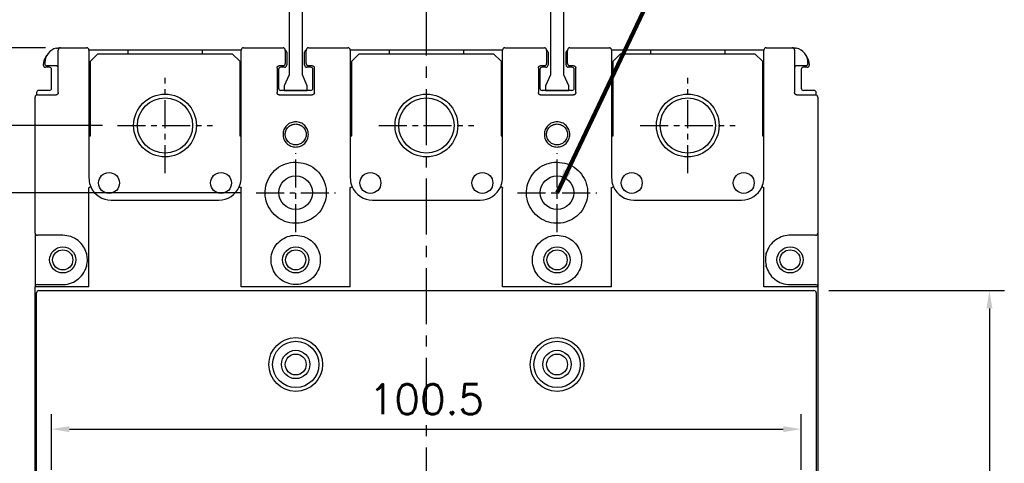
# Model space of a CAD drawing. Extents: x -457 to 2710, y -907 to 1699.
# Tile 8 of 17: x -35 to 96, y 1501 to 1560. Entities that reach past the tile are written whole.
import ezdxf

# ---------------------------------------------------------------- set-up
doc = ezdxf.new("R2010")
doc.units = 0
doc.header["$LTSCALE"] = 3
doc.header["$MEASUREMENT"] = 0
doc.linetypes.add('CENTER', pattern=[2, 1.25, -0.25, 0.25, -0.25])
doc.layers.get('0').update_dxf_attribs({"linetype": 'CONTINUOUS'})
doc.layers.get('Defpoints').update_dxf_attribs({"linetype": 'CONTINUOUS'})
doc.layers.add('cen', color=1, linetype='CENTER')
doc.layers.add('di', color=3, linetype='CONTINUOUS')
doc.styles.add('KIM', font='ROMANS.shx', dxfattribs={"height": 5, "bigfont": 'GSG1.shx'})
doc.styles.get("Standard").update_dxf_attribs({"font": 'romans.shx', "height": 4, "bigfont": 'ghs.shx'})
doc.dimstyles.get("Standard").update_dxf_attribs({"dimtxt": 0.18, "dimasz": 0.18, "dimexe": 0.18, "dimexo": 0.0625, "dimgap": 0.09, "dimtad": 0, "dimtih": 1, "dimtoh": 1, "dimdec": 4, "dimzin": 0, "dimdsep": 46, "dimtxsty": 'Standard', "dimcen": 0.09, "dimadec": 0, "dimazin": 0, "dimtfac": 1, "dimtdec": 4, "dimtofl": 0, "dimtmove": 0, "dimatfit": 3, "dimfxl": 0, "dimtolj": 1, "dimtzin": 0, "dimarcsym": 0})
doc.dimstyles.new('STANDARD$0', dxfattribs={"dimtxt": 5, "dimasz": 5, "dimexe": 1, "dimexo": 2, "dimgap": 2, "dimtad": 1, "dimdec": 4, "dimzin": 12, "dimdsep": 46, "dimtxsty": 'KIM', "dimcen": -1, "dimdle": 0.1, "dimadec": 0, "dimazin": 0, "dimtfac": 1, "dimtdec": 4, "dimtmove": 0, "dimatfit": 3, "dimfxl": 0, "dimtolj": 1, "dimtzin": 0, "dimarcsym": 0})

# ---------------------------------------------------------------- blocks, each defined once
blk = doc.blocks.new('*D6')
at = {"layer": 'Defpoints', "color": 0}
for p in [(-103.16, 1556.33), (-29.91, 1556.33), (-29.91, 1391.53)]:
    blk.add_point(p, dxfattribs=at)
at = {"layer": 'di'}
for p, q in [((-31.91, 1556.33), (-105.16, 1556.33)), ((-103.16, 1393.93), (-103.16, 1553.93)), ((-31.91, 1391.53), (-105.16, 1391.53))]:
    blk.add_line(p, q, dxfattribs=at)
for points in [[(-103.56, 1553.93), (-102.76, 1553.93), (-103.16, 1556.33)], [(-103.56, 1393.93), (-102.76, 1393.93), (-103.16, 1391.53)]]:
    blk.add_solid(points, dxfattribs=at)
at = {"layer": 'di', "insert": (-107.16, 1473.93), "char_height": 4, "attachment_point": 5, "rotation": 90}
blk.add_mtext('\\A1;165', dxfattribs=at)
blk = doc.blocks.new('*D60')
at = {"layer": 'Defpoints', "color": 0}
for p in [(70.99, 1523.83), (70.99, 1424.03), (94.49, 1424.03)]:
    blk.add_point(p, dxfattribs=at)
at = {"layer": 'di'}
for p, q in [((72.99, 1523.83), (96.49, 1523.83)), ((94.49, 1521.43), (94.49, 1426.43)), ((72.99, 1424.03), (96.49, 1424.03))]:
    blk.add_line(p, q, dxfattribs=at)
for points in [[(94.09, 1521.43), (94.89, 1521.43), (94.49, 1523.83)], [(94.09, 1426.43), (94.89, 1426.43), (94.49, 1424.03)]]:
    blk.add_solid(points, dxfattribs=at)
at = {"layer": 'di', "insert": (90.49, 1473.93), "char_height": 4, "attachment_point": 5, "rotation": 90}
blk.add_mtext('\\A1;100', dxfattribs=at)
blk = doc.blocks.new('*D65')
at = {"layer": 'Defpoints', "color": 0}
for p in [(69.29, 1505.27), (-31.11, 1497.83), (69.29, 1497.83)]:
    blk.add_point(p, dxfattribs=at)
at = {"layer": 'di'}
for p, q in [((-31.11, 1499.83), (-31.11, 1507.27)), ((69.29, 1499.83), (69.29, 1507.27)), ((-28.71, 1505.27), (66.89, 1505.27))]:
    blk.add_line(p, q, dxfattribs=at)
for points in [[(-28.71, 1505.67), (-28.71, 1504.87), (-31.11, 1505.27)], [(66.89, 1505.67), (66.89, 1504.87), (69.29, 1505.27)]]:
    blk.add_solid(points, dxfattribs=at)
at = {"layer": 'di', "insert": (19.09, 1509.27), "char_height": 4, "attachment_point": 5}
blk.add_mtext('\\A1;100.5', dxfattribs=at)
blk = doc.blocks.new('*D67')
at = {"layer": 'Defpoints', "color": 0}
for p in [(-3.71, 1536.93), (-82.61, 1410.93), (-3.71, 1410.93)]:
    blk.add_point(p, dxfattribs=at)
at = {"layer": 'di'}
for p, q in [((-5.71, 1536.93), (-84.61, 1536.93)), ((-82.61, 1534.53), (-82.61, 1413.33)), ((-5.71, 1410.93), (-84.61, 1410.93))]:
    blk.add_line(p, q, dxfattribs=at)
for points in [[(-83.01, 1534.53), (-82.21, 1534.53), (-82.61, 1536.93)], [(-83.01, 1413.33), (-82.21, 1413.33), (-82.61, 1410.93)]]:
    blk.add_solid(points, dxfattribs=at)
at = {"layer": 'di', "insert": (-86.61, 1473.93), "char_height": 4, "attachment_point": 5, "rotation": 90}
blk.add_mtext('\\A1;126', dxfattribs=at)
blk = doc.blocks.new('*D68')
at = {"layer": 'Defpoints', "color": 0}
for p in [(-22.28, 1545.93), (-93.11, 1401.93), (-22.28, 1401.93)]:
    blk.add_point(p, dxfattribs=at)
at = {"layer": 'di'}
for p, q in [((-24.28, 1545.93), (-95.11, 1545.93)), ((-93.11, 1543.53), (-93.11, 1404.33)), ((-24.28, 1401.93), (-95.11, 1401.93))]:
    blk.add_line(p, q, dxfattribs=at)
for points in [[(-93.51, 1543.53), (-92.71, 1543.53), (-93.11, 1545.93)], [(-93.51, 1404.33), (-92.71, 1404.33), (-93.11, 1401.93)]]:
    blk.add_solid(points, dxfattribs=at)
at = {"layer": 'di', "insert": (-97.11, 1473.93), "char_height": 4, "attachment_point": 5, "rotation": 90}
blk.add_mtext('\\A1;144', dxfattribs=at)
blk = doc.blocks.new('12323')
for p, q in [((3740.7, 1408.13), (3738.5, 1408.13)), ((3738.5, 1408.13), (3738.5, 1404.73)), ((3743, 1408.13), (3738.5, 1408.13)), ((3743, 1407.33), (3743, 1408.13)), ((3790.8, 1407.33), (3743, 1407.33)), ((3792.3, 1407.98), (3790.8, 1407.33)), ((3792.9, 1407.98), (3792.3, 1407.98)), ((3792.9, 1404.88), (3792.9, 1407.98)), ((3738.5, 1404.73), (3740.7, 1404.73)), ((3738.5, 1404.73), (3743, 1404.73)), ((3743, 1405.53), (3790.8, 1405.53)), ((3743, 1405.53), (3790.8, 1405.53)), ((3743, 1404.73), (3743, 1405.53)), ((3743.65, 1405.18), (3743, 1404.98)), ((3744.85, 1405.53), (3743.65, 1405.18)), ((3790.8, 1405.53), (3792.3, 1404.88)), ((3792.3, 1404.88), (3792.9, 1404.88))]:
    blk.add_line(p, q)
blk = doc.blocks.new('*D70')
at = {"layer": 'Defpoints', "color": 0}
for p in [(-0.11, 1605.03), (-103.16, 1556.33), (-29.91, 1556.33)]:
    blk.add_point(p, dxfattribs=at)
at = {"layer": 'di'}
for p, q in [((-2.11, 1605.03), (-105.16, 1605.03)), ((-103.16, 1602.23), (-103.16, 1559.13)), ((-31.91, 1556.33), (-105.16, 1556.33))]:
    blk.add_line(p, q, dxfattribs=at)
for points in [[(-103.63, 1602.23), (-102.69, 1602.23), (-103.16, 1605.03)], [(-103.63, 1559.13), (-102.69, 1559.13), (-103.16, 1556.33)]]:
    blk.add_solid(points, dxfattribs=at)
at = {"layer": 'di', "insert": (-107.16, 1579.73), "char_height": 4, "attachment_point": 5, "rotation": 90}
blk.add_mtext('\\A1;48', dxfattribs=at)

msp = doc.modelspace()

# ---------------------------------------------------------------- linework, layer by layer
for p, q in [((-29.907, 1556.331), (-26.407, 1556.331)), ((-20.907, 1556.031), (-26.107, 1556.031)), ((-20.907, 1556.031), (-20.907, 1555.531)), ((-10.907, 1556.031), (-20.907, 1556.031)), ((-10.907, 1555.531), (-10.907, 1556.031)), ((-5.707, 1556.031), (-10.907, 1556.031)), ((-5.407, 1556.331), (-0.107, 1556.331)), ((3.293, 1556.331), (8.593, 1556.331)), ((14.093, 1556.031), (8.893, 1556.031)), ((14.093, 1556.031), (14.093, 1555.531)), ((24.093, 1556.031), (14.093, 1556.031)), ((24.093, 1555.531), (24.093, 1556.031)), ((29.293, 1556.031), (24.093, 1556.031)), ((29.593, 1556.331), (34.893, 1556.331)), ((38.293, 1556.331), (43.593, 1556.331)), ((49.093, 1556.031), (43.893, 1556.031)), ((49.093, 1556.031), (49.093, 1555.531)), ((59.093, 1556.031), (49.093, 1556.031)), ((59.093, 1555.531), (59.093, 1556.031)), ((64.293, 1556.031), (59.093, 1556.031)), ((64.593, 1556.331), (68.093, 1556.331)), ((-24.907, 1555.531), (-25.907, 1554.531)), ((-24.907, 1555.531), (-6.907, 1555.531)), ((-5.907, 1554.531), (-6.907, 1555.531)), ((0.393, 1555.731), (0.393, 1554.031)), ((2.793, 1554.031), (2.793, 1555.731)), ((10.093, 1555.531), (9.093, 1554.531)), ((10.093, 1555.531), (28.093, 1555.531)), ((29.093, 1554.531), (28.093, 1555.531)), ((35.393, 1555.731), (35.393, 1554.031)), ((37.793, 1554.031), (37.793, 1555.731)), ((45.093, 1555.531), (44.093, 1554.531)), ((45.093, 1555.531), (63.093, 1555.531)), ((64.093, 1554.531), (63.093, 1555.531)), ((-32.007, 1554.231), (-32.007, 1554.331)), ((-31.407, 1553.731), (-31.907, 1553.731)), ((-30.507, 1553.931), (-31.707, 1553.931)), ((-31.107, 1550.931), (-31.107, 1553.431)), ((-30.207, 1550.331), (-30.207, 1554.331)), ((-26.107, 1554.331), (-26.107, 1538.931)), ((-25.907, 1544.531), (-25.907, 1554.531)), ((-5.907, 1554.531), (-5.907, 1544.531)), ((-5.707, 1538.931), (-5.707, 1554.331)), ((-0.907, 1553.631), (-0.907, 1550.331)), ((-0.707, 1553.431), (-0.707, 1550.931)), ((-0.107, 1553.931), (-0.607, 1553.931)), ((0.093, 1553.731), (-0.407, 1553.731)), ((0.193, 1554.331), (0.193, 1554.231)), ((2.993, 1554.231), (2.993, 1554.331)), ((3.593, 1553.731), (3.093, 1553.731)), ((3.793, 1553.931), (3.293, 1553.931)), ((3.893, 1550.931), (3.893, 1553.431)), ((4.093, 1550.331), (4.093, 1553.631)), ((8.893, 1554.331), (8.893, 1538.931)), ((9.093, 1544.531), (9.093, 1554.531)), ((29.093, 1554.531), (29.093, 1544.531)), ((29.293, 1538.931), (29.293, 1554.331)), ((34.093, 1553.631), (34.093, 1550.331)), ((34.293, 1553.431), (34.293, 1550.931)), ((34.893, 1553.931), (34.393, 1553.931)), ((35.093, 1553.731), (34.593, 1553.731)), ((35.193, 1554.331), (35.193, 1554.231)), ((37.993, 1554.231), (37.993, 1554.331)), ((38.593, 1553.731), (38.093, 1553.731)), ((38.793, 1553.931), (38.293, 1553.931)), ((38.893, 1550.931), (38.893, 1553.431)), ((39.093, 1550.331), (39.093, 1553.631)), ((43.893, 1554.331), (43.893, 1538.931)), ((44.093, 1544.531), (44.093, 1554.531)), ((64.093, 1554.531), (64.093, 1544.531)), ((64.293, 1538.931), (64.293, 1554.331)), ((68.393, 1554.331), (68.393, 1550.331)), ((69.893, 1553.931), (68.693, 1553.931)), ((69.293, 1553.431), (69.293, 1550.931)), ((70.093, 1553.731), (69.593, 1553.731)), ((70.193, 1554.331), (70.193, 1554.231)), ((-31.407, 1550.631), (-32.807, 1550.631)), ((3.593, 1550.631), (-0.407, 1550.631)), ((38.593, 1550.631), (34.593, 1550.631)), ((70.993, 1550.631), (69.593, 1550.631)), ((-33.307, 1531.531), (-33.307, 1549.731)), ((-33.107, 1550.331), (-33.107, 1550.014)), ((-33.007, 1550.031), (-30.507, 1550.031)), ((-0.607, 1550.031), (3.793, 1550.031)), ((34.393, 1550.031), (38.793, 1550.031)), ((68.693, 1550.031), (71.193, 1550.031)), ((71.293, 1550.014), (71.293, 1550.331)), ((71.493, 1549.731), (71.493, 1531.531)), ((-26.107, 1544.531), (-25.907, 1544.531)), ((-5.907, 1544.531), (-5.707, 1544.531)), ((8.893, 1544.531), (9.093, 1544.531)), ((29.093, 1544.531), (29.293, 1544.531)), ((43.893, 1544.531), (44.093, 1544.531)), ((64.093, 1544.531), (64.293, 1544.531)), ((-26.107, 1528.902), (-26.107, 1537.557)), ((-5.707, 1524.331), (-5.707, 1537.557)), ((8.893, 1524.331), (8.893, 1537.557)), ((29.293, 1524.331), (29.293, 1537.557)), ((43.893, 1524.331), (43.893, 1537.557)), ((64.293, 1528.902), (64.293, 1537.557)), ((-23.107, 1535.931), (-8.707, 1535.931)), ((11.893, 1535.931), (26.293, 1535.931)), ((46.893, 1535.931), (61.293, 1535.931)), ((-33.307, 1531.531), (-33.307, 1524.331)), ((-29.607, 1531.231), (-33.007, 1531.231)), ((71.193, 1531.231), (67.793, 1531.231)), ((71.493, 1531.531), (71.493, 1524.331)), ((-26.407, 1528.852), (-26.407, 1528.674)), ((-26.107, 1526.961), (-26.107, 1528.902)), ((64.293, 1526.961), (64.293, 1528.902)), ((64.593, 1528.659), (64.593, 1528.86)), ((-26.407, 1527.203), (-26.407, 1527.002)), ((-26.107, 1524.331), (-26.107, 1526.961)), ((64.293, 1524.331), (64.293, 1526.961)), ((64.593, 1527.011), (64.593, 1527.189)), ((-33.038, 1524.331), (-33.307, 1524.331)), ((-33.307, 1495.919), (-33.307, 1524.331)), ((-29.606, 1524.331), (-33.038, 1524.331)), ((-33.007, 1524.631), (-29.607, 1524.631)), ((-26.107, 1524.331), (-29.606, 1524.331)), ((1.593, 1524.331), (-5.707, 1524.331)), ((8.893, 1524.331), (1.593, 1524.331)), ((36.593, 1524.331), (29.293, 1524.331)), ((43.893, 1524.331), (36.593, 1524.331)), ((67.792, 1524.331), (64.293, 1524.331)), ((71.223, 1524.331), (67.792, 1524.331)), ((67.793, 1524.631), (71.193, 1524.631)), ((71.493, 1524.331), (71.223, 1524.331)), ((71.493, 1524.331), (71.493, 1495.919)), ((-33.107, 1523.502), (-33.107, 1523.531)), ((-33.107, 1424.361), (-33.107, 1523.502)), ((-32.807, 1523.831), (70.993, 1523.831)), ((71.293, 1523.531), (71.293, 1523.502)), ((71.293, 1523.502), (71.293, 1424.361))]:
    msp.add_line(p, q)
for centre, radius in [((-15.907, 1545.931), 4.2), ((-15.907, 1545.931), 3.7), ((19.093, 1545.931), 4.2), ((19.093, 1545.931), 3.7), ((54.093, 1545.931), 4.2), ((54.093, 1545.931), 3.7), ((-23.407, 1538.231), 1.4), ((-8.407, 1538.231), 1.4), ((1.593, 1536.931), 2.25), ((11.593, 1538.231), 1.4), ((26.593, 1538.231), 1.4), ((36.593, 1536.931), 2.25), ((46.593, 1538.231), 1.4), ((61.593, 1538.231), 1.4), ((-29.607, 1527.931), 1.75), ((1.593, 1527.931), 1.75), ((36.593, 1527.931), 1.75), ((67.793, 1527.931), 1.75), ((-29.607, 1527.931), 1.35), ((1.593, 1527.931), 1.35), ((36.593, 1527.931), 1.35), ((67.793, 1527.931), 1.35), ((1.593, 1513.931), 3.6), ((1.593, 1513.931), 3.1), ((36.593, 1513.931), 3.6), ((36.593, 1513.931), 3.1), ((1.593, 1513.931), 1.9), ((1.593, 1513.931), 1.4), ((36.593, 1513.931), 1.9), ((36.593, 1513.931), 1.4)]:
    msp.add_circle(centre, radius)
for centre, radius, start, end in [((-30.007, 1554.331), 2, 102.73801, 180), ((-29.907, 1556.031), 0.3, 90, 180), ((-26.407, 1556.031), 0.3, 0, 90), ((-5.407, 1556.031), 0.3, 90, 180), ((-0.107, 1556.031), 0.3, 0, 90), ((0.093, 1555.731), 0.3, 0, 90), ((3.093, 1555.731), 0.3, 90, 180), ((3.293, 1556.031), 0.3, 90, 180), ((8.593, 1556.031), 0.3, 0, 90), ((29.593, 1556.031), 0.3, 90, 180), ((34.893, 1556.031), 0.3, 0, 90), ((35.093, 1555.731), 0.3, 0, 90), ((38.093, 1555.731), 0.3, 90, 180), ((38.293, 1556.031), 0.3, 90, 180), ((43.593, 1556.031), 0.3, 0, 90), ((64.593, 1556.031), 0.3, 90, 180), ((68.093, 1556.031), 0.3, 0, 90), ((68.193, 1554.331), 2, 0, 77.26199), ((-30.207, 1554.031), 2, 141.13834, 180), ((68.393, 1554.031), 2, 0, 38.86166), ((-31.907, 1554.031), 0.3, 180, 270), ((-31.707, 1554.231), 0.3, 180, 270), ((-31.407, 1553.431), 0.3, 0, 90), ((-30.507, 1553.631), 0.3, 0, 90), ((-0.407, 1553.431), 0.3, 90, 180), ((-0.107, 1554.231), 0.3, 270, 0), ((0.093, 1554.031), 0.3, 270, 0), ((3.093, 1554.031), 0.3, 180, 270), ((3.293, 1554.231), 0.3, 180, 270), ((3.593, 1553.431), 0.3, 0, 90), ((34.593, 1553.431), 0.3, 90, 180), ((34.893, 1554.231), 0.3, 270, 0), ((35.093, 1554.031), 0.3, 270, 0), ((38.093, 1554.031), 0.3, 180, 270), ((38.293, 1554.231), 0.3, 180, 270), ((38.593, 1553.431), 0.3, 0, 90), ((68.693, 1553.631), 0.3, 90, 180), ((69.593, 1553.431), 0.3, 90, 180), ((69.893, 1554.231), 0.3, 270, 0), ((70.093, 1554.031), 0.3, 270, 0), ((-32.807, 1550.331), 0.3, 90, 180), ((-31.407, 1550.931), 0.3, 270, 0), ((-0.407, 1550.931), 0.3, 180, 270), ((3.593, 1550.931), 0.3, 270, 0), ((34.593, 1550.931), 0.3, 180, 270), ((38.593, 1550.931), 0.3, 270, 0), ((69.593, 1550.931), 0.3, 180, 270), ((70.993, 1550.331), 0.3, 0, 90), ((-33.007, 1549.731), 0.3, 90, 180), ((71.193, 1549.731), 0.3, 0, 90), ((-23.107, 1538.931), 3, 203.91425, 270), ((-8.707, 1538.931), 3, 270, 336.42342), ((11.893, 1538.931), 3, 203.57658, 270), ((26.293, 1538.931), 3, 270, 336.42342), ((46.893, 1538.931), 3, 203.57658, 270), ((61.293, 1538.931), 3, 270, 336.08575), ((-33.007, 1531.531), 0.3, 180, 270), ((71.193, 1531.531), 0.3, 270, 0), ((-33.007, 1524.331), 0.3, 90, 180), ((71.193, 1524.331), 0.3, 0, 90)]:
    msp.add_arc(centre, radius, start, end)
for centre, start_param, end_param in [((-32.807, 1523.531), 0, 1.5707963), ((70.993, 1523.531), 4.712389, 6.2831853)]:
    msp.add_ellipse(centre, major_axis=(0, 0.3), ratio=0.9983418, start_param=start_param, end_param=end_param)
for points, knots in [([(-30.448, 1556.282), (-30.404, 1556.291), (-30.305, 1556.311), (-30.143, 1556.329), (-30.056, 1556.33), (-30.007, 1556.331)], [0, 0, 0, 0, 0.2651523, 0.590329, 1, 1, 1, 1]), ([(-30.207, 1554.331), (-30.207, 1554.522), (-30.207, 1554.905), (-30.207, 1555.414), (-30.207, 1555.799), (-30.207, 1556.002), (-30.207, 1556.023), (-30.207, 1556.031)], [0, 0, 0, 0, 0.21469, 0.4293769, 0.6440673, 0.8587618, 1, 1, 1, 1]), ([(-30.007, 1556.331), (-29.989, 1556.331), (-29.953, 1556.331), (-29.923, 1556.331), (-29.908, 1556.331), (-29.907, 1556.331)], [0, 0, 0, 0, 0.4884446, 0.9803597, 1, 1, 1, 1]), ([(-26.107, 1556.031), (-26.107, 1556.023), (-26.107, 1556.001), (-26.107, 1555.795), (-26.107, 1555.41), (-26.107, 1554.902), (-26.107, 1554.522), (-26.107, 1554.331)], [0, 0, 0, 0, 0.1450561, 0.359842, 0.573548, 0.7867639, 1, 1, 1, 1]), ([(-5.707, 1554.331), (-5.707, 1554.45), (-5.707, 1554.759), (-5.707, 1555.236), (-5.707, 1555.675), (-5.707, 1555.974), (-5.707, 1556.012), (-5.707, 1556.031)], [0, 0, 0, 0, 0.1324431, 0.3466024, 0.5634526, 0.781752, 1, 1, 1, 1]), ([(0.193, 1556.031), (0.193, 1556.023), (0.193, 1556.002), (0.193, 1555.798), (0.193, 1555.414), (0.193, 1554.904), (0.193, 1554.522), (0.193, 1554.331)], [0, 0, 0, 0, 0.1417401, 0.356451, 0.5710119, 0.7855028, 1, 1, 1, 1]), ([(2.993, 1554.331), (2.993, 1554.456), (2.993, 1554.772), (2.993, 1555.25), (2.993, 1555.681), (2.993, 1555.975), (2.993, 1556.013), (2.993, 1556.031)], [0, 0, 0, 0, 0.140715, 0.3553805, 0.5702025, 0.7851018, 1, 1, 1, 1]), ([(8.893, 1556.031), (8.893, 1556.022), (8.893, 1556), (8.893, 1555.789), (8.893, 1555.405), (8.893, 1554.899), (8.893, 1554.521), (8.893, 1554.331)], [0, 0, 0, 0, 0.15009441, 0.3650111, 0.57741866, 0.78868883, 1, 1, 1, 1]), ([(29.293, 1554.331), (29.293, 1554.45), (29.293, 1554.759), (29.293, 1555.236), (29.293, 1555.675), (29.293, 1555.974), (29.293, 1556.012), (29.293, 1556.031)], [0, 0, 0, 0, 0.1324431, 0.3466024, 0.5634526, 0.781752, 1, 1, 1, 1]), ([(35.193, 1556.031), (35.193, 1556.023), (35.193, 1556.002), (35.193, 1555.798), (35.193, 1555.414), (35.193, 1554.904), (35.193, 1554.522), (35.193, 1554.331)], [0, 0, 0, 0, 0.1417401, 0.356451, 0.5710119, 0.7855028, 1, 1, 1, 1]), ([(37.993, 1554.331), (37.993, 1554.456), (37.993, 1554.772), (37.993, 1555.25), (37.993, 1555.681), (37.993, 1555.975), (37.993, 1556.013), (37.993, 1556.031)], [0, 0, 0, 0, 0.140715, 0.3553805, 0.5702025, 0.7851018, 1, 1, 1, 1]), ([(43.893, 1556.031), (43.893, 1556.022), (43.893, 1556), (43.893, 1555.789), (43.893, 1555.405), (43.893, 1554.899), (43.893, 1554.521), (43.893, 1554.331)], [0, 0, 0, 0, 0.15009441, 0.3650111, 0.57741866, 0.78868883, 1, 1, 1, 1]), ([(64.293, 1554.331), (64.293, 1554.454), (64.293, 1554.767), (64.293, 1555.244), (64.293, 1555.679), (64.293, 1555.975), (64.293, 1556.012), (64.293, 1556.031)], [0, 0, 0, 0, 0.137452, 0.3519143, 0.5675312, 0.7837769, 1, 1, 1, 1]), ([(68.093, 1556.331), (68.093, 1556.331), (68.109, 1556.331), (68.139, 1556.331), (68.175, 1556.331), (68.193, 1556.331)], [0, 0, 0, 0, 0.0196405, 0.5115603, 1, 1, 1, 1]), ([(68.193, 1556.331), (68.203, 1556.331), (68.248, 1556.331), (68.345, 1556.327), (68.489, 1556.312), (68.588, 1556.291), (68.634, 1556.282)], [0, 0, 0, 0, 0.096659, 0.4144565, 0.7273257, 1, 1, 1, 1]), ([(68.393, 1556.031), (68.393, 1556.023), (68.393, 1556.002), (68.393, 1555.799), (68.393, 1555.414), (68.393, 1554.905), (68.393, 1554.522), (68.393, 1554.331)], [0, 0, 0, 0, 0.1412382, 0.3559327, 0.5706231, 0.78531, 1, 1, 1, 1]), ([(-0.907, 1553.631), (-0.904, 1553.665), (-0.897, 1553.732), (-0.846, 1553.822), (-0.77, 1553.89), (-0.685, 1553.926), (-0.63, 1553.93), (-0.607, 1553.931)], [0, 0, 0, 0, 0.21377776, 0.42779968, 0.64235645, 0.8574934, 1, 1, 1, 1]), ([(3.793, 1553.931), (3.826, 1553.928), (3.894, 1553.921), (3.984, 1553.87), (4.052, 1553.793), (4.088, 1553.709), (4.091, 1553.653), (4.093, 1553.631)], [0, 0, 0, 0, 0.2154048, 0.430751, 0.6457709, 0.8601704, 1, 1, 1, 1]), ([(34.093, 1553.631), (34.096, 1553.665), (34.103, 1553.732), (34.154, 1553.822), (34.23, 1553.89), (34.315, 1553.926), (34.37, 1553.93), (34.393, 1553.931)], [0, 0, 0, 0, 0.2137779, 0.4278023, 0.6423595, 0.857497, 1, 1, 1, 1]), ([(38.793, 1553.931), (38.826, 1553.928), (38.894, 1553.921), (38.984, 1553.87), (39.052, 1553.793), (39.088, 1553.709), (39.091, 1553.653), (39.093, 1553.631)], [0, 0, 0, 0, 0.2154047, 0.4307508, 0.6457719, 0.8601705, 1, 1, 1, 1]), ([(-30.207, 1550.331), (-30.211, 1550.298), (-30.217, 1550.23), (-30.269, 1550.14), (-30.345, 1550.072), (-30.429, 1550.036), (-30.485, 1550.033), (-30.507, 1550.031)], [0, 0, 0, 0, 0.214613, 0.4292408, 0.6438867, 0.8585914, 1, 1, 1, 1]), ([(-0.607, 1550.031), (-0.641, 1550.035), (-0.709, 1550.041), (-0.799, 1550.093), (-0.866, 1550.169), (-0.902, 1550.254), (-0.906, 1550.309), (-0.907, 1550.331)], [0, 0, 0, 0, 0.2154079, 0.4307499, 0.645773, 0.8601709, 1, 1, 1, 1]), ([(4.093, 1550.331), (4.089, 1550.298), (4.083, 1550.23), (4.031, 1550.14), (3.955, 1550.073), (3.871, 1550.037), (3.815, 1550.033), (3.793, 1550.031)], [0, 0, 0, 0, 0.2137781, 0.4278017, 0.6423592, 0.8574968, 1, 1, 1, 1]), ([(34.393, 1550.031), (34.359, 1550.035), (34.291, 1550.041), (34.201, 1550.093), (34.134, 1550.169), (34.098, 1550.254), (34.094, 1550.309), (34.093, 1550.331)], [0, 0, 0, 0, 0.2154045, 0.4307505, 0.6457714, 0.8601706, 1, 1, 1, 1]), ([(39.093, 1550.331), (39.089, 1550.298), (39.083, 1550.23), (39.031, 1550.14), (38.955, 1550.073), (38.871, 1550.037), (38.815, 1550.033), (38.793, 1550.031)], [0, 0, 0, 0, 0.21377766, 0.42780207, 0.64235941, 0.85749693, 1, 1, 1, 1]), ([(68.693, 1550.031), (68.659, 1550.035), (68.592, 1550.041), (68.502, 1550.093), (68.434, 1550.169), (68.398, 1550.253), (68.394, 1550.309), (68.393, 1550.331)], [0, 0, 0, 0, 0.2148108, 0.4295346, 0.6441771, 0.8587841, 1, 1, 1, 1]), ([(1.593, 1543.043), (1.369, 1543.066), (0.922, 1543.111), (0.364, 1543.512), (-0.027, 1544.063), (-0.146, 1544.731), (-0.027, 1545.398), (0.364, 1545.953), (0.922, 1546.341), (1.593, 1546.459), (2.263, 1546.341), (2.822, 1545.953), (3.212, 1545.398), (3.331, 1544.731), (3.213, 1544.063), (2.821, 1543.512), (2.263, 1543.111), (1.816, 1543.066), (1.593, 1543.043)], [0, 0, 0, 0, 0.0626626, 0.1252566, 0.1876088, 0.2499114, 0.3122303, 0.3746639, 0.4372711, 0.4999939, 0.5626695, 0.6253259, 0.6876822, 0.7500697, 0.8123035, 0.8747302, 0.9373545, 1, 1, 1, 1]), ([(1.593, 1543.331), (1.753, 1543.347), (2.012, 1543.372), (2.343, 1543.537), (2.592, 1543.732), (2.788, 1543.981), (2.948, 1544.312), (3.021, 1544.731), (2.948, 1545.149), (2.789, 1545.481), (2.592, 1545.73), (2.343, 1545.927), (2.012, 1546.086), (1.593, 1546.159), (1.174, 1546.086), (0.842, 1545.927), (0.593, 1545.73), (0.397, 1545.481), (0.238, 1545.15), (0.165, 1544.731), (0.238, 1544.312), (0.397, 1543.981), (0.594, 1543.732), (0.842, 1543.537), (1.174, 1543.372), (1.432, 1543.347), (1.593, 1543.331)], [0, 0, 0, 0, 0.0546307, 0.0878808, 0.1250146, 0.1621276, 0.1953515, 0.249917, 0.3045115, 0.3377655, 0.3749187, 0.412099, 0.4453757, 0.4999999, 0.5545886, 0.5878734, 0.6250787, 0.6622076, 0.6954543, 0.750085, 0.804616, 0.8378484, 0.8749865, 0.9121206, 0.9453701, 1, 1, 1, 1]), ([(36.593, 1543.043), (36.369, 1543.066), (35.922, 1543.111), (35.364, 1543.512), (34.973, 1544.063), (34.854, 1544.731), (34.973, 1545.398), (35.364, 1545.953), (35.922, 1546.341), (36.593, 1546.459), (37.263, 1546.341), (37.822, 1545.953), (38.212, 1545.398), (38.331, 1544.731), (38.213, 1544.063), (37.821, 1543.512), (37.263, 1543.111), (36.816, 1543.066), (36.593, 1543.043)], [0, 0, 0, 0, 0.0626624, 0.1252564, 0.1876086, 0.2499112, 0.3122301, 0.3746638, 0.4372709, 0.4999938, 0.5626693, 0.6253257, 0.687682, 0.7500695, 0.8123034, 0.8747301, 0.9373543, 1, 1, 1, 1]), ([(36.593, 1543.331), (36.753, 1543.347), (37.012, 1543.372), (37.343, 1543.537), (37.592, 1543.732), (37.788, 1543.981), (37.948, 1544.312), (38.021, 1544.731), (37.948, 1545.149), (37.789, 1545.481), (37.592, 1545.73), (37.343, 1545.927), (37.012, 1546.086), (36.593, 1546.159), (36.174, 1546.086), (35.842, 1545.927), (35.593, 1545.73), (35.397, 1545.481), (35.238, 1545.15), (35.165, 1544.731), (35.238, 1544.312), (35.397, 1543.981), (35.594, 1543.732), (35.842, 1543.537), (36.174, 1543.372), (36.432, 1543.347), (36.593, 1543.331)], [0, 0, 0, 0, 0.0546309, 0.087881, 0.1250148, 0.1621278, 0.1953517, 0.2499172, 0.3045117, 0.3377658, 0.374919, 0.4120992, 0.4453759, 0.5000001, 0.5545888, 0.5878736, 0.6250791, 0.6622078, 0.6954545, 0.7500853, 0.8046163, 0.8378486, 0.8749867, 0.9121208, 0.9453703, 1, 1, 1, 1]), ([(1.593, 1541.031), (1.592, 1541.031), (1.133, 1541.03), (0.667, 1540.952), (-0.2, 1540.648), (-1.021, 1540.192), (-1.949, 1539.147), (-2.482, 1537.854), (-2.559, 1536.456), (-2.167, 1535.108), (-1.352, 1533.967), (-0.208, 1533.161), (0.986, 1532.822), (2.212, 1532.824), (3.407, 1533.167), (4.549, 1533.979), (5.357, 1535.12), (5.745, 1536.464), (5.666, 1537.863), (5.128, 1539.161), (4.193, 1540.196), (2.969, 1540.897), (2.051, 1540.986), (1.593, 1541.031)], [0, 0, 0, 0, 0.00007629, 0.05364015, 0.05375429, 0.10752907, 0.1611193, 0.21452925, 0.26804398, 0.32178611, 0.37552222, 0.4290985, 0.48267581, 0.51773565, 0.5714757, 0.6252139, 0.67872431, 0.73213529, 0.78573093, 0.83950695, 0.89317838, 0.94662532, 1, 1, 1, 1]), ([(36.593, 1541.031), (36.592, 1541.031), (36.133, 1541.03), (35.667, 1540.952), (34.8, 1540.648), (33.979, 1540.192), (33.051, 1539.147), (32.518, 1537.854), (32.441, 1536.456), (32.833, 1535.108), (33.648, 1533.967), (34.792, 1533.161), (35.986, 1532.822), (37.212, 1532.824), (38.407, 1533.167), (39.549, 1533.979), (40.357, 1535.12), (40.745, 1536.464), (40.666, 1537.863), (40.128, 1539.161), (39.193, 1540.196), (37.969, 1540.897), (37.051, 1540.986), (36.593, 1541.031)], [0, 0, 0, 0, 0.0000762, 0.0536401, 0.0537542, 0.107529, 0.1611192, 0.2145292, 0.2680439, 0.321786, 0.3755221, 0.4290984, 0.4826757, 0.5177356, 0.5714756, 0.6252138, 0.6787242, 0.7321352, 0.7857309, 0.8395069, 0.8931783, 0.9466252, 1, 1, 1, 1]), ([(-26.107, 1538.931), (-26.078, 1538.594), (-26.042, 1538.175), (-25.881, 1537.791), (-25.85, 1537.715)], [0, 0, 0, 0, 0.8031893, 1, 1, 1, 1]), ([(-5.958, 1537.731), (-5.928, 1537.803), (-5.771, 1538.182), (-5.736, 1538.596), (-5.707, 1538.931)], [0, 0, 0, 0, 0.1899775, 1, 1, 1, 1]), ([(8.893, 1538.931), (8.921, 1538.596), (8.957, 1538.182), (9.113, 1537.803), (9.143, 1537.731)], [0, 0, 0, 0, 0.8100225, 1, 1, 1, 1]), ([(29.042, 1537.731), (29.072, 1537.803), (29.229, 1538.182), (29.264, 1538.596), (29.293, 1538.931)], [0, 0, 0, 0, 0.1899778, 1, 1, 1, 1]), ([(43.893, 1538.931), (43.921, 1538.596), (43.957, 1538.182), (44.113, 1537.803), (44.143, 1537.731)], [0, 0, 0, 0, 0.8100225, 1, 1, 1, 1]), ([(64.035, 1537.715), (64.067, 1537.791), (64.228, 1538.175), (64.264, 1538.594), (64.293, 1538.931)], [0, 0, 0, 0, 0.1968097, 1, 1, 1, 1]), ([(-26.107, 1537.557), (-26.107, 1537.562), (-26.107, 1537.573), (-26.105, 1537.586), (-26.1, 1537.594), (-26.097, 1537.598), (-26.094, 1537.599), (-26.093, 1537.6)], [0, 0, 0, 0, 0.3301123, 0.6818453, 0.822901, 0.9397778, 1, 1, 1, 1]), ([(-25.85, 1537.715), (-25.85, 1537.715), (-25.85, 1537.715), (-25.853, 1537.712), (-25.872, 1537.702), (-25.926, 1537.676), (-26.002, 1537.641), (-26.063, 1537.613), (-26.093, 1537.6)], [0, 0, 0, 0, 0.0353999, 0.0818525, 0.3114524, 0.5409885, 0.7704922, 1, 1, 1, 1]), ([(-5.958, 1537.731), (-5.958, 1537.731), (-5.958, 1537.73), (-5.943, 1537.721), (-5.891, 1537.695), (-5.818, 1537.661), (-5.758, 1537.634), (-5.728, 1537.62)], [0, 0, 0, 0, 0.0303895, 0.2881358, 0.5254748, 0.7627348, 1, 1, 1, 1]), ([(-5.728, 1537.62), (-5.725, 1537.619), (-5.72, 1537.616), (-5.714, 1537.606), (-5.708, 1537.586), (-5.708, 1537.568), (-5.707, 1537.557)], [0, 0, 0, 0, 0.1079938, 0.248194, 0.5100281, 1, 1, 1, 1]), ([(8.893, 1537.557), (8.893, 1537.564), (8.893, 1537.58), (8.897, 1537.599), (8.903, 1537.612), (8.908, 1537.618), (8.912, 1537.62), (8.913, 1537.62)], [0, 0, 0, 0, 0.3292487, 0.679802, 0.8200252, 0.9366002, 1, 1, 1, 1]), ([(8.913, 1537.62), (8.943, 1537.634), (9.003, 1537.661), (9.077, 1537.695), (9.128, 1537.721), (9.143, 1537.73), (9.143, 1537.731), (9.143, 1537.731)], [0, 0, 0, 0, 0.23726322, 0.47452637, 0.71186422, 0.96961048, 1, 1, 1, 1]), ([(29.272, 1537.62), (29.242, 1537.634), (29.182, 1537.661), (29.109, 1537.695), (29.057, 1537.721), (29.042, 1537.73), (29.042, 1537.731), (29.042, 1537.731)], [0, 0, 0, 0, 0.2372648, 0.4745277, 0.7118642, 0.9696105, 1, 1, 1, 1]), ([(29.272, 1537.62), (29.275, 1537.619), (29.28, 1537.616), (29.286, 1537.606), (29.292, 1537.586), (29.292, 1537.568), (29.293, 1537.557)], [0, 0, 0, 0, 0.107995, 0.2481814, 0.5100226, 1, 1, 1, 1]), ([(43.893, 1537.557), (43.893, 1537.564), (43.893, 1537.58), (43.897, 1537.599), (43.903, 1537.612), (43.908, 1537.618), (43.912, 1537.62), (43.913, 1537.62)], [0, 0, 0, 0, 0.329248, 0.6798012, 0.8200366, 0.9366115, 1, 1, 1, 1]), ([(43.913, 1537.62), (43.943, 1537.634), (44.003, 1537.661), (44.077, 1537.695), (44.128, 1537.721), (44.143, 1537.73), (44.143, 1537.731), (44.143, 1537.731)], [0, 0, 0, 0, 0.2372652, 0.4745252, 0.7118642, 0.9696105, 1, 1, 1, 1]), ([(64.279, 1537.6), (64.249, 1537.613), (64.188, 1537.641), (64.112, 1537.676), (64.057, 1537.702), (64.039, 1537.712), (64.035, 1537.715), (64.035, 1537.715), (64.035, 1537.715)], [0, 0, 0, 0, 0.229501, 0.4590055, 0.6885468, 0.9181474, 0.9646001, 1, 1, 1, 1]), ([(64.279, 1537.6), (64.28, 1537.599), (64.284, 1537.597), (64.289, 1537.589), (64.292, 1537.575), (64.293, 1537.564), (64.293, 1537.557)], [0, 0, 0, 0, 0.11798281, 0.26701528, 0.55021776, 1, 1, 1, 1]), ([(-26.429, 1528.821), (-26.541, 1529.12), (-26.783, 1529.768), (-27.517, 1530.556), (-28.497, 1531.123), (-29.237, 1531.195), (-29.607, 1531.231)], [0, 0, 0, 0, 0.2227654, 0.4825513, 0.7412796, 1, 1, 1, 1]), ([(1.593, 1531.231), (1.592, 1531.231), (1.223, 1531.231), (0.848, 1531.167), (0.15, 1530.922), (-0.511, 1530.556), (-1.259, 1529.714), (-1.688, 1528.672), (-1.748, 1527.545), (-1.432, 1526.461), (-0.775, 1525.543), (0.147, 1524.895), (1.105, 1524.624), (2.089, 1524.625), (3.048, 1524.899), (3.968, 1525.551), (4.621, 1526.469), (4.934, 1527.552), (4.872, 1528.678), (4.44, 1529.723), (3.688, 1530.558), (2.702, 1531.123), (1.962, 1531.195), (1.593, 1531.231)], [0, 0, 0, 0, 0.0000995, 0.05365315, 0.05378113, 0.10752759, 0.16115081, 0.21465289, 0.26822481, 0.32194895, 0.37566962, 0.42928293, 0.48289599, 0.51747544, 0.57119757, 0.62492033, 0.67849089, 0.73199328, 0.78561814, 0.8393652, 0.89304318, 0.9465702, 1, 1, 1, 1]), ([(36.593, 1531.231), (36.592, 1531.231), (36.223, 1531.231), (35.848, 1531.167), (35.15, 1530.922), (34.489, 1530.556), (33.741, 1529.714), (33.312, 1528.672), (33.252, 1527.545), (33.568, 1526.461), (34.225, 1525.543), (35.147, 1524.895), (36.105, 1524.624), (37.089, 1524.625), (38.048, 1524.899), (38.968, 1525.551), (39.621, 1526.469), (39.934, 1527.552), (39.872, 1528.678), (39.44, 1529.723), (38.688, 1530.558), (37.702, 1531.123), (36.962, 1531.195), (36.593, 1531.231)], [0, 0, 0, 0, 0.0000994, 0.0536531, 0.053781, 0.1075275, 0.1611507, 0.2146528, 0.2682247, 0.3219489, 0.3756695, 0.4292829, 0.4828959, 0.5174754, 0.5711975, 0.6249203, 0.6784908, 0.7319932, 0.7856181, 0.8393651, 0.8930431, 0.9465701, 1, 1, 1, 1]), ([(67.793, 1531.231), (67.67, 1531.227), (67.178, 1531.21), (66.33, 1530.959), (65.416, 1530.307), (64.856, 1529.536), (64.677, 1529.004), (64.615, 1528.821)], [0, 0, 0, 0, 0.085994, 0.3460506, 0.6060456, 0.8645347, 1, 1, 1, 1]), ([(-26.429, 1527.042), (-26.428, 1527.047), (-26.34, 1527.363), (-26.256, 1527.971), (-26.375, 1528.555), (-26.429, 1528.821)], [0, 0, 0, 0, 0.0093528, 0.5479642, 1, 1, 1, 1]), ([(64.615, 1528.821), (64.613, 1528.815), (64.526, 1528.5), (64.441, 1527.892), (64.56, 1527.308), (64.615, 1527.042)], [0, 0, 0, 0, 0.0093528, 0.5479642, 1, 1, 1, 1]), ([(-29.607, 1524.631), (-29.485, 1524.636), (-28.992, 1524.652), (-28.145, 1524.904), (-27.231, 1525.555), (-26.671, 1526.327), (-26.491, 1526.859), (-26.429, 1527.042)], [0, 0, 0, 0, 0.0859932, 0.34605, 0.606046, 0.8645346, 1, 1, 1, 1]), ([(64.615, 1527.042), (64.726, 1526.743), (64.968, 1526.095), (65.702, 1525.306), (66.682, 1524.74), (67.423, 1524.668), (67.793, 1524.631)], [0, 0, 0, 0, 0.2227654, 0.4825507, 0.7412798, 1, 1, 1, 1])]:
    msp.add_open_spline(points, degree=3, knots=knots)
at = {"layer": 'cen', "ltscale": 2}
msp.add_line((19.093, 1387.317), (19.093, 1567.125), dxfattribs=at)
at = {"layer": 'cen'}
for p, q in [((-15.907, 1539.563), (-15.907, 1552.3)), ((54.093, 1539.563), (54.093, 1552.3)), ((-22.276, 1545.931), (-9.539, 1545.931)), ((12.724, 1545.931), (25.461, 1545.931)), ((47.724, 1545.931), (60.461, 1545.931)), ((1.593, 1531.624), (1.593, 1542.239)), ((36.593, 1531.624), (36.593, 1542.239)), ((-3.715, 1536.931), (6.9, 1536.931)), ((31.285, 1536.931), (41.9, 1536.931))]:
    msp.add_line(p, q, dxfattribs=at)

# ---------------------------------------------------------------- block references
at = {"layer": 'di', "rotation": 270}
for p in [(-1404.833, 5343.53), (-1369.833, 5343.53)]:
    msp.add_blockref('12323', p, dxfattribs=at)

# ---------------------------------------------------------------- dimensions: what is measured, and where the dimension line sits
at = {"layer": 'di'}
for p1, text, override, picture, middle in [((-0.107, 1605.031), '48', {"dimtxt": 3, "dimasz": 2.8, "dimexe": 2, "dimdec": 2, "dimzin": 8, "dimtxsty": 'Standard', "dimcen": 0, "dimclrd": 256, "dimclre": 256, "dimclrt": 256, "dimadec": 2, "dimazin": 2, "dimtfac": 0.6, "dimtdec": 2, "dimtzin": 8, "dimlwd": 65535, "dimlwe": 65535, "dimarcsym": 1}, '*D70', (-103.16, 1579.731)), ((-29.907, 1391.531), '165', {"dimtxt": 4, "dimasz": 2.4, "dimexe": 2, "dimdec": 2, "dimzin": 8, "dimtxsty": 'Standard', "dimcen": 0, "dimdle": 0, "dimclrd": 256, "dimclre": 256, "dimclrt": 256, "dimadec": 2, "dimazin": 2, "dimtfac": 0.6, "dimtdec": 2, "dimtzin": 8, "dimlwd": 65535, "dimlwe": 65535}, '*D6', (-103.16, 1473.931))]:
    dim = msp.add_linear_dim(base=(-103.16, 1556.331), p1=p1, p2=(-29.907, 1556.331), angle=90, text=text, dimstyle='STANDARD$0', override=override, dxfattribs=at)
    dim.commit()
    dim.dimension.update_dxf_attribs({"geometry": picture, "text_midpoint": middle, "dimtype": 160})
for base, p1, p2, picture, middle in [((-93.112, 1401.931), (-22.276, 1545.931), (-22.276, 1401.931), '*D68', (-93.112, 1473.931)), ((-82.605, 1410.931), (-3.715, 1536.931), (-3.715, 1410.931), '*D67', (-82.605, 1473.931))]:
    dim = msp.add_linear_dim(base=base, p1=p1, p2=p2, angle=90, dimstyle='STANDARD$0', override={"dimtxt": 4, "dimasz": 2.4, "dimexe": 2, "dimdec": 2, "dimzin": 8, "dimtxsty": 'Standard', "dimcen": 0, "dimdle": 0, "dimclrd": 256, "dimclre": 256, "dimclrt": 256, "dimadec": 2, "dimazin": 2, "dimtfac": 0.6, "dimtdec": 2, "dimtzin": 8, "dimlwd": 65535, "dimlwe": 65535}, dxfattribs=at)
    dim.commit()
    dim.dimension.update_dxf_attribs({"geometry": picture, "text_midpoint": middle, "dimtype": 160})
dim = msp.add_linear_dim(base=(94.486, 1424.031), p1=(70.993, 1523.831), p2=(70.993, 1424.031), angle=90, text='100', dimstyle='STANDARD$0', override={"dimtxt": 4, "dimasz": 2.4, "dimexe": 2, "dimdec": 2, "dimzin": 8, "dimtxsty": 'Standard', "dimcen": 0, "dimdle": 0, "dimclrd": 256, "dimclre": 256, "dimclrt": 256, "dimadec": 2, "dimazin": 2, "dimtfac": 0.6, "dimtdec": 2, "dimtzin": 8, "dimlwd": 65535, "dimlwe": 65535}, dxfattribs=at)
dim.commit()
dim.dimension.update_dxf_attribs({"geometry": '*D60', "text_midpoint": (90.486, 1473.931)})
dim = msp.add_linear_dim(base=(69.293, 1505.272), p1=(-31.107, 1497.828), p2=(69.293, 1497.828), text='100.5', dimstyle='STANDARD$0', override={"dimtxt": 4, "dimasz": 2.4, "dimexe": 2, "dimdec": 2, "dimzin": 8, "dimtxsty": 'Standard', "dimcen": 0, "dimdle": 0, "dimclrd": 256, "dimclre": 256, "dimclrt": 256, "dimadec": 2, "dimazin": 2, "dimtfac": 0.6, "dimtdec": 2, "dimtzin": 8, "dimlwd": 65535, "dimlwe": 65535}, dxfattribs=at)
dim.commit()
dim.dimension.update_dxf_attribs({"geometry": '*D65', "text_midpoint": (19.093, 1509.272)})

# ---------------------------------------------------------------- leaders
at = {"layer": 'di', "annotation_type": 0, "has_hookline": 1, "hookline_direction": 0, "text_width": 26.946}
msp.add_leader([(36.593, 1536.931), (50.988, 1567.194), (54.188, 1567.194)], dimstyle='Standard', override={"dimtxt": 4, "dimasz": 3.2, "dimexe": 2, "dimexo": 2, "dimgap": 2, "dimtad": 1, "dimtih": 0, "dimtoh": 0, "dimdec": 2, "dimzin": 8, "dimcen": 0, "dimclrd": 256, "dimclre": 256, "dimclrt": 256, "dimadec": 2, "dimazin": 2, "dimtfac": 0.6, "dimtdec": 2, "dimtofl": 1, "dimtzin": 8, "dimlwd": 65535, "dimlwe": 65535, "dimarcsym": 1}, dxfattribs=at)

doc.saveas('drawing.dxf')
